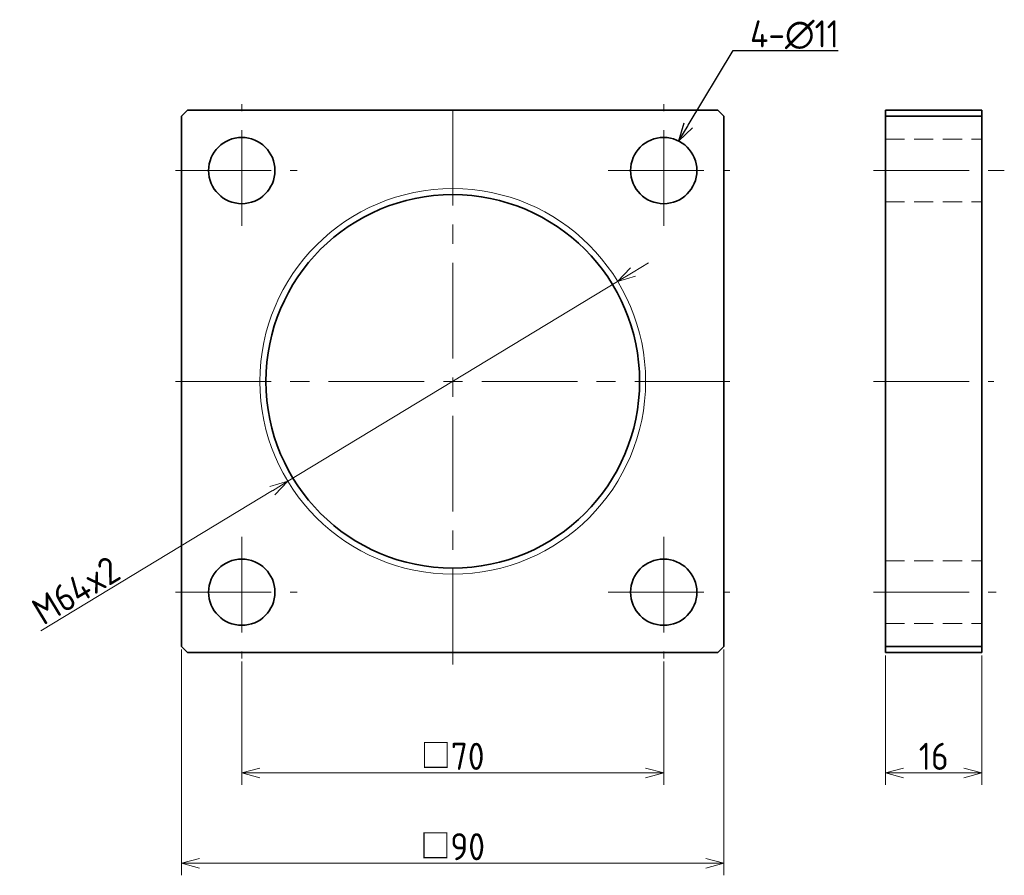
# Model space of a CAD drawing. Header units: millimetres. Extents: x 118 to 282, y 108 to 250.
import ezdxf

# ---------------------------------------------------------------- set-up
doc = ezdxf.new("R2010")
doc.units = ezdxf.units.MM
doc.header["$PDMODE"] = 3
doc.header["$PDSIZE"] = 2
doc.linetypes.add('CENTER', pattern=[50.8, 31.75, -6.35, 6.35, -6.35])
doc.linetypes.add('HIDDEN', pattern=[9.525, 6.35, -3.175])
doc.layers.get('0').update_dxf_attribs({"plot": 0})
doc.layers.add('18-0-CON', color=3, linetype='Continuous')
doc.layers.add('図形', color=7, linetype='Continuous', lineweight=35)
doc.layers.add('寸法・文字', color=3, linetype='Continuous', lineweight=18)
doc.layers.get('0').off()
doc.styles.add('Dimension', font='isocp.shx', dxfattribs={"bigfont": 'bigfont.shx'})
doc.dimstyles.new('DXF用', dxfattribs={"dimscale": 0, "dimtxt": 4.5, "dimasz": 3, "dimexe": 2, "dimexo": 0.5, "dimgap": 0.5, "dimtad": 1, "dimdec": 3, "dimdsep": 46, "dimtxsty": 'Dimension', "dimblk": 'OPEN30', "dimcen": 2.5, "dimclrd": 3, "dimclre": 3, "dimclrt": 3, "dimazin": 2, "dimtfac": 1, "dimtdec": 3, "dimtmove": 0, "dimatfit": 3, "dimldrblk": 'OPEN30', "dimfxl": 1, "dimlwd": 18, "dimlwe": 18, "dimarcsym": 0})

# ---------------------------------------------------------------- blocks, each defined once
blk = doc.blocks.new('_Open30')
at = {"color": 0, "linetype": 'ByBlock', "lineweight": -2}
for p, q in [((-1, 0.268), (0, 0)), ((0, 0), (-1, -0.268)), ((0, 0), (-1, 0))]:
    blk.add_line(p, q, dxfattribs=at)
blk = doc.blocks.new('*U30')
at = {"layer": '18-0-CON'}
blk.add_lwpolyline([(570.88, 290.78), (578.31, 303.21), (595.76, 303.21)], dxfattribs=at)
at = {"layer": '18-0-CON', "xscale": 3.000000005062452, "yscale": 3.000000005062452, "zscale": 3.000000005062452, "rotation": 239.1415694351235}
blk.add_blockref('_Open30', (569.34, 288.2), dxfattribs=at)
blk = doc.blocks.new('*U31')
at = {"layer": '18-0-CON', "color": 161, "style": 'Dimension'}
blk.add_text('4-∅11', height=4.5, dxfattribs=at).set_placement((581.14, 303.71))
blk = doc.blocks.new('*D37')
at = {"layer": 'Defpoints', "color": 0}
for p in [(155, 144), (225, 144), (225, 125)]:
    blk.add_point(p, dxfattribs=at)
at = {"layer": '寸法・文字', "color": 3, "lineweight": 18}
for p, q in [((155, 143.5), (155, 123)), ((225, 143.5), (225, 123)), ((158, 125), (222, 125))]:
    blk.add_line(p, q, dxfattribs=at)
at = {"layer": '寸法・文字', "color": 3, "lineweight": 18, "xscale": 3.000000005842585, "yscale": 3.000000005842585, "zscale": 3.000000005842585, "rotation": 180}
blk.add_blockref('_Open30', (155, 125), dxfattribs=at)
at = {"layer": '寸法・文字', "color": 3, "lineweight": 18, "xscale": 3.000000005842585, "yscale": 3.000000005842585, "zscale": 3.000000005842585}
blk.add_blockref('_Open30', (225, 125), dxfattribs=at)
at = {"layer": '寸法・文字', "color": 3, "insert": (190, 127.75), "char_height": 4.5, "attachment_point": 5, "style": 'Dimension'}
blk.add_mtext('□70', dxfattribs=at)
blk = doc.blocks.new('*D38')
at = {"layer": 'Defpoints', "color": 0}
for p in [(145, 146), (235, 146), (235, 110)]:
    blk.add_point(p, dxfattribs=at)
at = {"layer": '寸法・文字', "color": 3, "lineweight": 18}
for p, q in [((145, 145.5), (145, 108)), ((235, 145.5), (235, 108)), ((148, 110), (232, 110))]:
    blk.add_line(p, q, dxfattribs=at)
at = {"layer": '寸法・文字', "color": 3, "lineweight": 18, "xscale": 3.000000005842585, "yscale": 3.000000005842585, "zscale": 3.000000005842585, "rotation": 180}
blk.add_blockref('_Open30', (145, 110), dxfattribs=at)
at = {"layer": '寸法・文字', "color": 3, "lineweight": 18, "xscale": 3.000000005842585, "yscale": 3.000000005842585, "zscale": 3.000000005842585}
blk.add_blockref('_Open30', (235, 110), dxfattribs=at)
at = {"layer": '寸法・文字', "color": 3, "insert": (190, 112.75), "char_height": 4.5, "attachment_point": 5, "style": 'Dimension'}
blk.add_mtext('□90', dxfattribs=at)
blk = doc.blocks.new('*D39')
at = {"layer": 'Defpoints', "color": 0}
for p in [(217.36, 206.59), (162.64, 173.41)]:
    blk.add_point(p, dxfattribs=at)
at = {"layer": '寸法・文字', "color": 3, "lineweight": 18}
for p, q in [((219.93, 208.14), (222.5, 209.7)), ((217.36, 206.59), (162.64, 173.41)), ((121.63, 148.56), (160.07, 171.86))]:
    blk.add_line(p, q, dxfattribs=at)
at = {"layer": '寸法・文字', "color": 3, "lineweight": 18, "xscale": 3.000000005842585, "yscale": 3.000000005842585, "zscale": 3.000000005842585}
for p, rotation in [((217.36, 206.59), 211.2244371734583), ((162.64, 173.41), 31.22443717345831)]:
    blk.add_blockref('_Open30', p, dxfattribs=dict(at, rotation=rotation))
at = {"layer": '寸法・文字', "color": 3, "insert": (127.49, 155.32), "char_height": 4.5, "attachment_point": 5, "rotation": 31.2244, "style": 'Dimension'}
blk.add_mtext('M64x2', dxfattribs=at)
blk = doc.blocks.new('*D40')
at = {"layer": 'Defpoints', "color": 0}
for p in [(261.8, 145), (277.8, 145), (277.8, 125)]:
    blk.add_point(p, dxfattribs=at)
at = {"layer": '寸法・文字', "color": 3, "lineweight": 18}
for p, q in [((261.8, 144.5), (261.8, 123)), ((277.8, 144.5), (277.8, 123)), ((264.8, 125), (274.8, 125))]:
    blk.add_line(p, q, dxfattribs=at)
at = {"layer": '寸法・文字', "color": 3, "lineweight": 18, "xscale": 3.000000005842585, "yscale": 3.000000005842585, "zscale": 3.000000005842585, "rotation": 180}
blk.add_blockref('_Open30', (261.8, 125), dxfattribs=at)
at = {"layer": '寸法・文字', "color": 3, "lineweight": 18, "xscale": 3.000000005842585, "yscale": 3.000000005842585, "zscale": 3.000000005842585}
blk.add_blockref('_Open30', (277.8, 125), dxfattribs=at)
at = {"layer": '寸法・文字', "color": 3, "insert": (269.8, 127.75), "char_height": 4.5, "attachment_point": 5, "style": 'Dimension'}
blk.add_mtext('16', dxfattribs=at)

msp = doc.modelspace()

# ---------------------------------------------------------------- linework, layer by layer
at = {"layer": '図形', "color": 3, "linetype": 'CENTER', "lineweight": 18, "ltscale": 0.5}
for p, q in [((190, 143), (190, 237)), ((155, 215.8), (155, 236)), ((225, 215.8), (225, 236)), ((144, 225), (164.2, 225)), ((215.8, 225), (236, 225)), ((259.8012, 225), (281.5159, 225)), ((144, 190), (236, 190)), ((259.8012, 190), (279.8012, 190)), ((155, 164.2), (155, 144)), ((225, 164.2), (225, 144)), ((144, 155), (164.2, 155)), ((215.8, 155), (236, 155)), ((259.8012, 155), (280.1416, 155))]:
    msp.add_line(p, q, dxfattribs=at)
at = {"layer": '図形'}
for p, q in [((145, 234), (146, 235)), ((145, 146), (145, 234)), ((146, 235), (234, 235)), ((234, 235), (235, 234)), ((235, 146), (235, 234)), ((261.8012, 235), (261.8012, 145)), ((261.8012, 235), (277.8012, 235)), ((261.8012, 234), (277.8012, 234)), ((277.8012, 235), (277.8012, 145)), ((145, 146), (146, 145)), ((235, 146), (234, 145)), ((261.8012, 146), (277.8012, 146)), ((146, 145), (234, 145)), ((261.8012, 145), (277.8012, 145))]:
    msp.add_line(p, q, dxfattribs=at)
at = {"layer": '図形', "color": 4, "linetype": 'HIDDEN', "lineweight": 18, "ltscale": 0.5}
for p, q in [((261.8012, 230.2), (277.8012, 230.2)), ((261.8012, 219.8), (277.8012, 219.8)), ((261.8012, 160.2), (277.8012, 160.2)), ((261.8012, 149.8), (277.8012, 149.8))]:
    msp.add_line(p, q, dxfattribs=at)
at = {"layer": '図形'}
for centre, radius in [((155, 225), 5.5), ((225, 225), 5.5), ((190, 190), 31), ((155, 155), 5.5), ((225, 155), 5.5)]:
    msp.add_circle(centre, radius, dxfattribs=at)
at = {"layer": '図形', "color": 3, "lineweight": 18}
msp.add_circle((190, 190), 32, dxfattribs=at)

# ---------------------------------------------------------------- block references
at = {"layer": '18-0-CON'}
for name in ['*U31', '*U30']:
    msp.add_blockref(name, (-341.8093, -58.2713), dxfattribs=at)

# ---------------------------------------------------------------- dimensions: what is measured, and where the dimension line sits
at = {"layer": '寸法・文字'}
dim = msp.add_diameter_dim_2p(p1=(217.3646, 206.5885), p2=(162.6354, 173.4115), dimstyle='DXF用', override={"dimscale": 1, "dimpost": 'M<>x2'}, dxfattribs=at)
dim.commit()
dim.dimension.update_dxf_attribs({"geometry": '*D39', "text_midpoint": (128.9123, 152.9684), "dimtype": 163})
for base, p1, p2, override, picture, middle in [((235, 110), (145, 146), (235, 146), {"dimscale": 1, "dimpost": '□<>'}, '*D38', (190, 112.75)), ((225, 125), (155, 144), (225, 144), {"dimscale": 1, "dimpost": '□<>'}, '*D37', (190, 127.75)), ((277.8012, 125), (261.8012, 145), (277.8012, 145), {"dimscale": 1}, '*D40', (269.8012, 127.75))]:
    dim = msp.add_linear_dim(base=base, p1=p1, p2=p2, dimstyle='DXF用', override=override, dxfattribs=at)
    dim.commit()
    dim.dimension.update_dxf_attribs({"geometry": picture, "text_midpoint": middle})

doc.saveas('drawing.dxf')
